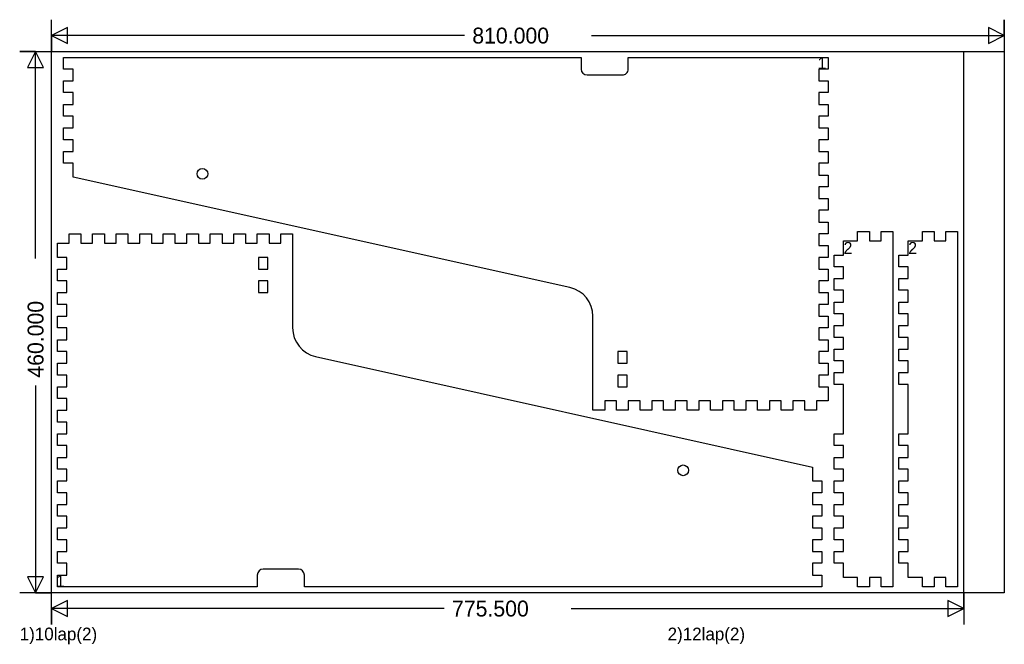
# Model space of a CAD drawing. Extents: x -27 to 810, y -44 to 487.
import ezdxf

# ---------------------------------------------------------------- set-up
doc = ezdxf.new("R2010")
doc.units = 0
doc.layers.add('1', color=1, linetype='CONTINUOUS')
doc.layers.add('251', color=251, linetype='CONTINUOUS')

msp = doc.modelspace()

# ---------------------------------------------------------------- linework, layer by layer
at = {"layer": '1', "color": 1}
for p, q in [((10.325, 454.9999), (450.3249, 455)), ((10.325, 444.9999), (10.325, 454.9999)), ((450.3249, 455), (450.3249, 445)), ((490.3249, 445), (490.3249, 455)), ((490.3249, 455), (660.325, 455)), ((660.325, 455), (660.325, 445)), ((18.325, 444.9999), (10.325, 444.9999)), ((18.325, 434.9999), (18.325, 444.9999)), ((660.325, 445), (652.325, 445)), ((652.325, 445), (652.325, 435)), ((455.3249, 440), (485.3249, 440)), ((10.325, 424.9999), (10.325, 434.9999)), ((10.325, 434.9999), (18.325, 434.9999)), ((652.325, 435), (660.325, 435)), ((660.325, 435), (660.325, 425)), ((18.325, 424.9999), (10.325, 424.9999)), ((18.325, 414.9999), (18.325, 424.9999)), ((660.325, 425), (652.325, 425)), ((652.325, 425), (652.325, 415)), ((10.325, 404.9999), (10.325, 414.9999)), ((10.325, 414.9999), (18.325, 414.9999)), ((652.325, 415), (660.325, 415)), ((660.325, 415), (660.325, 405)), ((18.325, 404.9999), (10.325, 404.9999)), ((18.325, 394.9999), (18.325, 404.9999)), ((660.325, 405), (652.325, 405)), ((652.325, 405), (652.325, 395)), ((10.325, 384.9999), (10.325, 394.9999)), ((10.325, 394.9999), (18.325, 394.9999)), ((652.325, 395), (660.325, 395)), ((660.325, 395), (660.325, 385)), ((18.325, 384.9999), (10.325, 384.9999)), ((18.325, 374.9999), (18.325, 384.9999)), ((660.325, 385), (652.325, 385)), ((652.325, 385), (652.325, 375)), ((10.325, 364.9999), (10.325, 374.9999)), ((10.325, 374.9999), (18.325, 374.9999)), ((652.325, 375), (660.325, 375)), ((660.325, 375), (660.325, 365)), ((18.325, 364.9999), (10.325, 364.9999)), ((18.325, 353.2222), (18.325, 364.9999)), ((660.325, 365), (652.325, 365)), ((652.325, 365), (652.325, 355)), ((440.7482, 259.3504), (18.325, 353.2222)), ((652.325, 355), (660.325, 355)), ((660.325, 355), (660.325, 345)), ((660.325, 345), (652.325, 345)), ((652.325, 345), (652.325, 335)), ((652.325, 335), (660.325, 335)), ((660.325, 335), (660.325, 325)), ((660.325, 325), (652.325, 325)), ((652.325, 325), (652.325, 315)), ((652.325, 315), (660.325, 315)), ((660.325, 315), (660.325, 305)), ((15, 297), (15, 305)), ((15, 305), (25, 305)), ((25, 305), (25, 297)), ((35, 297), (35, 305)), ((35, 305), (45, 305)), ((45, 305), (45, 297)), ((55, 297), (55, 305)), ((55, 305), (65, 305)), ((65, 305), (65, 297)), ((75, 297), (75, 305)), ((75, 305), (85, 305)), ((85, 305), (85, 297)), ((95, 297), (95, 305)), ((95, 305), (105, 305)), ((105, 305), (105, 297)), ((115, 297), (115, 305)), ((115, 305), (125, 305)), ((125, 305), (125, 297)), ((135, 297), (135, 305)), ((135, 305), (145, 305)), ((145, 305), (145, 297)), ((155, 297), (155, 305)), ((155, 305), (165, 305)), ((165, 305), (165, 297)), ((175, 297), (175, 305)), ((175, 305), (185, 305)), ((185, 305), (185, 297)), ((195, 297), (195, 305)), ((195, 305), (205, 305)), ((205, 305), (205, 225.0543)), ((660.325, 305), (652.325, 305)), ((652.325, 305), (652.325, 295)), ((685.325, 299), (685.325, 307)), ((685.325, 307), (695.325, 307)), ((695.325, 307), (695.325, 299)), ((705.325, 299), (705.325, 307)), ((705.325, 307), (715.325, 307)), ((715.325, 307), (715.325, 5)), ((740.325, 299), (740.325, 307)), ((740.325, 307), (750.325, 307)), ((750.325, 307), (750.325, 299)), ((760.325, 299), (760.325, 307)), ((760.325, 307), (770.325, 307)), ((770.325, 307), (770.325, 5)), ((5, 285), (5, 297)), ((5, 297), (15, 297)), ((25, 297), (35, 297)), ((45, 297), (55, 297)), ((65, 297), (75, 297)), ((85, 297), (95, 297)), ((105, 297), (115, 297)), ((125, 297), (135, 297)), ((145, 297), (155, 297)), ((165, 297), (175, 297)), ((185, 297), (195, 297)), ((652.325, 295), (660.325, 295)), ((660.325, 295), (660.325, 285)), ((673.325, 287), (673.325, 299)), ((673.325, 299), (685.325, 299)), ((695.325, 299), (705.325, 299)), ((728.325, 287), (728.325, 299)), ((728.325, 299), (740.325, 299)), ((750.325, 299), (760.325, 299)), ((13, 285), (5, 285)), ((13, 275), (13, 285)), ((184, 285), (176, 285)), ((176, 285), (176, 275)), ((184, 275), (184, 285)), ((660.325, 285), (652.325, 285)), ((652.325, 285), (652.325, 275)), ((665.325, 277), (665.325, 287)), ((665.325, 287), (673.325, 287)), ((720.325, 277), (720.325, 287)), ((720.325, 287), (728.325, 287)), ((673.325, 277), (665.325, 277)), ((673.325, 267), (673.325, 277)), ((728.325, 277), (720.325, 277)), ((728.325, 267), (728.325, 277)), ((5, 265), (5, 275)), ((5, 275), (13, 275)), ((176, 275), (184, 275)), ((652.325, 275), (660.325, 275)), ((660.325, 275), (660.325, 265)), ((13, 265), (5, 265)), ((13, 255), (13, 265)), ((184, 265), (176, 265)), ((176, 265), (176, 255)), ((184, 255), (184, 265)), ((660.325, 265), (652.325, 265)), ((652.325, 265), (652.325, 255)), ((665.325, 257), (665.325, 267)), ((665.325, 267), (673.325, 267)), ((720.325, 257), (720.325, 267)), ((720.325, 267), (728.325, 267)), ((5, 245), (5, 255)), ((5, 255), (13, 255)), ((176, 255), (184, 255)), ((652.325, 255), (660.325, 255)), ((660.325, 255), (660.325, 245)), ((673.325, 257), (665.325, 257)), ((673.325, 247), (673.325, 257)), ((728.325, 257), (720.325, 257)), ((728.325, 247), (728.325, 257)), ((13, 245), (5, 245)), ((13, 235), (13, 245)), ((660.325, 245), (652.325, 245)), ((652.325, 245), (652.325, 235)), ((665.325, 237), (665.325, 247)), ((665.325, 247), (673.325, 247)), ((720.325, 237), (720.325, 247)), ((720.325, 247), (728.325, 247)), ((5, 225), (5, 235)), ((5, 235), (13, 235)), ((460.325, 155), (460.325, 234.9457)), ((652.325, 235), (660.325, 235)), ((660.325, 235), (660.325, 225)), ((673.325, 237), (665.325, 237)), ((673.325, 227), (673.325, 237)), ((728.325, 237), (720.325, 237)), ((728.325, 227), (728.325, 237)), ((665.325, 217), (665.325, 227)), ((665.325, 227), (673.325, 227)), ((720.325, 217), (720.325, 227)), ((720.325, 227), (728.325, 227)), ((13, 225), (5, 225)), ((13, 215), (13, 225)), ((660.325, 225), (652.325, 225)), ((652.325, 225), (652.325, 215)), ((5, 205), (5, 215)), ((5, 215), (13, 215)), ((652.325, 215), (660.325, 215)), ((660.325, 215), (660.325, 205)), ((673.325, 217), (665.325, 217)), ((673.325, 207), (673.325, 217)), ((728.325, 217), (720.325, 217)), ((728.325, 207), (728.325, 217)), ((13, 205), (5, 205)), ((13, 195), (13, 205)), ((489.325, 205), (481.325, 205)), ((481.325, 205), (481.325, 195)), ((489.325, 195), (489.325, 205)), ((660.325, 205), (652.325, 205)), ((652.325, 205), (652.325, 195)), ((665.325, 197), (665.325, 207)), ((665.325, 207), (673.325, 207)), ((720.325, 197), (720.325, 207)), ((720.325, 207), (728.325, 207)), ((5, 185), (5, 195)), ((5, 195), (13, 195)), ((224.5767, 200.6496), (647, 106.7778)), ((481.325, 195), (489.325, 195)), ((652.325, 195), (660.325, 195)), ((660.325, 195), (660.325, 185)), ((673.325, 197), (665.325, 197)), ((673.325, 187), (673.325, 197)), ((728.325, 197), (720.325, 197)), ((728.325, 187), (728.325, 197)), ((13, 185), (5, 185)), ((13, 175), (13, 185)), ((489.325, 185), (481.325, 185)), ((481.325, 185), (481.325, 175)), ((489.325, 175), (489.325, 185)), ((660.325, 185), (652.325, 185)), ((652.325, 185), (652.325, 175)), ((665.325, 177), (665.325, 187)), ((665.325, 187), (673.325, 187)), ((720.325, 177), (720.325, 187)), ((720.325, 187), (728.325, 187)), ((673.325, 177), (665.325, 177)), ((673.325, 135), (673.325, 177)), ((728.325, 177), (720.325, 177)), ((728.325, 135), (728.325, 177)), ((5, 165), (5, 175)), ((5, 175), (13, 175)), ((481.325, 175), (489.325, 175)), ((652.325, 175), (660.325, 175)), ((660.325, 175), (660.325, 163)), ((13, 165), (5, 165)), ((13, 155), (13, 165)), ((480.325, 163), (470.325, 163)), ((470.325, 163), (470.325, 155)), ((480.325, 155), (480.325, 163)), ((500.325, 163), (490.325, 163)), ((490.325, 163), (490.325, 155)), ((500.325, 155), (500.325, 163)), ((520.325, 163), (510.325, 163)), ((510.325, 163), (510.325, 155)), ((520.325, 155), (520.325, 163)), ((540.325, 163), (530.325, 163)), ((530.325, 163), (530.325, 155)), ((540.325, 155), (540.325, 163)), ((560.325, 163), (550.325, 163)), ((550.325, 163), (550.325, 155)), ((560.325, 155), (560.325, 163)), ((580.325, 163), (570.325, 163)), ((570.325, 163), (570.325, 155)), ((580.325, 155), (580.325, 163)), ((600.325, 163), (590.325, 163)), ((590.325, 163), (590.325, 155)), ((600.325, 155), (600.325, 163)), ((620.325, 163), (610.325, 163)), ((610.325, 163), (610.325, 155)), ((620.325, 155), (620.325, 163)), ((640.325, 163), (630.325, 163)), ((630.325, 163), (630.325, 155)), ((640.325, 155), (640.325, 163)), ((660.325, 163), (650.325, 163)), ((650.325, 163), (650.325, 155)), ((5, 145), (5, 155)), ((5, 155), (13, 155)), ((470.325, 155), (460.325, 155)), ((490.325, 155), (480.325, 155)), ((510.325, 155), (500.325, 155)), ((530.325, 155), (520.325, 155)), ((550.325, 155), (540.325, 155)), ((570.325, 155), (560.325, 155)), ((590.325, 155), (580.325, 155)), ((610.325, 155), (600.325, 155)), ((630.325, 155), (620.325, 155)), ((650.325, 155), (640.325, 155)), ((13, 145), (5, 145)), ((13, 135), (13, 145)), ((5, 125), (5, 135)), ((5, 135), (13, 135)), ((665.325, 125), (665.325, 135)), ((665.325, 135), (673.325, 135)), ((720.325, 125), (720.325, 135)), ((720.325, 135), (728.325, 135)), ((13, 125), (5, 125)), ((13, 115), (13, 125)), ((673.325, 125), (665.325, 125)), ((673.325, 115), (673.325, 125)), ((728.325, 125), (720.325, 125)), ((728.325, 115), (728.325, 125)), ((5, 105), (5, 115)), ((5, 115), (13, 115)), ((665.325, 105), (665.325, 115)), ((665.325, 115), (673.325, 115)), ((720.325, 105), (720.325, 115)), ((720.325, 115), (728.325, 115)), ((13, 105), (5, 105)), ((13, 95), (13, 105)), ((647, 106.7778), (647, 95)), ((673.325, 105), (665.325, 105)), ((673.325, 95), (673.325, 105)), ((728.325, 105), (720.325, 105)), ((728.325, 95), (728.325, 105)), ((5, 85), (5, 95)), ((5, 95), (13, 95)), ((647, 95), (655, 95)), ((655, 95), (655, 85)), ((665.325, 85), (665.325, 95)), ((665.325, 95), (673.325, 95)), ((720.325, 85), (720.325, 95)), ((720.325, 95), (728.325, 95)), ((13, 85), (5, 85)), ((13, 75), (13, 85)), ((655, 85), (647, 85)), ((647, 85), (647, 75)), ((673.325, 85), (665.325, 85)), ((673.325, 75), (673.325, 85)), ((728.325, 85), (720.325, 85)), ((728.325, 75), (728.325, 85)), ((5, 65), (5, 75)), ((5, 75), (13, 75)), ((647, 75), (655, 75)), ((655, 75), (655, 65)), ((665.325, 65), (665.325, 75)), ((665.325, 75), (673.325, 75)), ((720.325, 65), (720.325, 75)), ((720.325, 75), (728.325, 75)), ((13, 65), (5, 65)), ((13, 55), (13, 65)), ((655, 65), (647, 65)), ((647, 65), (647, 55)), ((673.325, 65), (665.325, 65)), ((673.325, 55), (673.325, 65)), ((728.325, 65), (720.325, 65)), ((728.325, 55), (728.325, 65)), ((5, 45), (5, 55)), ((5, 55), (13, 55)), ((647, 55), (655, 55)), ((655, 55), (655, 45)), ((665.325, 45), (665.325, 55)), ((665.325, 55), (673.325, 55)), ((720.325, 45), (720.325, 55)), ((720.325, 55), (728.325, 55)), ((13, 45), (5, 45)), ((13, 35), (13, 45)), ((655, 45), (647, 45)), ((647, 45), (647, 35)), ((673.325, 45), (665.325, 45)), ((673.325, 35), (673.325, 45)), ((728.325, 45), (720.325, 45)), ((728.325, 35), (728.325, 45)), ((5, 25), (5, 35)), ((5, 35), (13, 35)), ((647, 35), (655, 35)), ((655, 35), (655, 25)), ((665.325, 25), (665.325, 35)), ((665.325, 35), (673.325, 35)), ((720.325, 25), (720.325, 35)), ((720.325, 35), (728.325, 35)), ((13, 25), (5, 25)), ((13, 15), (13, 25)), ((210, 20), (180, 20)), ((655, 25), (647, 25)), ((647, 25), (647, 15)), ((673.325, 25), (665.325, 25)), ((673.325, 13), (673.325, 25)), ((728.325, 25), (720.325, 25)), ((728.325, 13), (728.325, 25)), ((5, 15), (13, 15)), ((5, 5), (5, 15)), ((175, 15), (175, 5)), ((215, 5), (215, 15)), ((647, 15), (655, 15)), ((655, 15), (655, 5)), ((685.325, 13), (673.325, 13)), ((685.325, 5), (685.325, 13)), ((705.325, 13), (695.325, 13)), ((695.325, 13), (695.325, 5)), ((705.325, 5), (705.325, 13)), ((740.325, 13), (728.325, 13)), ((740.325, 5), (740.325, 13)), ((760.325, 13), (750.325, 13)), ((750.325, 13), (750.325, 5)), ((760.325, 5), (760.325, 13)), ((175, 5), (5, 5)), ((655, 5), (215, 5)), ((695.325, 5), (685.325, 5)), ((715.325, 5), (705.325, 5)), ((750.325, 5), (740.325, 5)), ((770.325, 5), (760.325, 5))]:
    msp.add_line(p, q, dxfattribs=at)
for centre in [(128.325, 355.9999), (537, 104)]:
    msp.add_circle(centre, 4.55, dxfattribs=at)
for centre, radius, start, end in [((455.3249, 445), 5, 180, 270), ((485.3249, 445), 5, 270, 0.0003), ((435.325, 234.9457), 25, 0, 77.4712), ((230, 225.0543), 25, 180, 257.4712), ((180, 15), 5, 90, 180), ((210, 15), 5, 0, 90)]:
    msp.add_arc(centre, radius, start, end, dxfattribs=at)
at = {"layer": '251', "color": 9}
for p, q in [((0, 0), (0, 460)), ((0, 460), (810, 460)), ((810, 460), (810, 0)), ((810, 0), (0, 0))]:
    msp.add_line(p, q, dxfattribs=at)
at = {"layer": '251', "color": 11}
for p, q in [((775.5, 0), (775.5, 460)), ((775.5, 460), (810, 460)), ((810, 460), (810, 0)), ((810, 0), (775.5, 0))]:
    msp.add_line(p, q, dxfattribs=at)
at = {"layer": '251', "color": 12}
for points in [[(351, 473.5), (0, 473.5), (13.5, 466.75), (13.5, 480.25), (0, 473.5), (0, 460), (0, 487)], [(459, 473.5), (810, 473.5), (796.5, 480.25), (796.5, 466.75), (810, 473.5), (810, 487), (810, 460)], [(-13.5, 284), (-13.5, 460), (-20.25, 446.5), (-6.75, 446.5), (-13.5, 460), (-27, 460), (0, 460)], [(-13.5, 176), (-13.5, 0), (-6.75, 13.5), (-20.25, 13.5), (-13.5, 0), (0, 0), (-27, 0)], [(333.75, -13.5), (0, -13.5), (13.5, -20.25), (13.5, -6.75), (0, -13.5), (0, -27), (0, 0)], [(441.75, -13.5), (775.5, -13.5), (762, -6.75), (762, -20.25), (775.5, -13.5), (775.5, 0), (775.5, -27)]]:
    msp.add_lwpolyline(points, dxfattribs=at)

# ---------------------------------------------------------------- texts
for s, p in [('810.000', (357.75, 466.75)), ('775.500', (340.5, -20.25))]:
    msp.add_text(s, height=13.5, dxfattribs=at).set_placement(p)
at = {"layer": '251', "color": 13}
for s, height, p in [('1', 10.125, (651.2625, 445)), ('2', 10.125, (673.325, 287.9375)), ('2', 10.125, (728.325, 287.9375)), ('1', 10.125, (3.9375, 4.875)), ('1)10lap(2)', 10.8, (-27, -40.5)), ('2)12lap(2)', 10.8, (523.8, -40.5))]:
    msp.add_text(s, height=height, dxfattribs=at).set_placement(p)
at = {"layer": '251', "color": 12}
msp.add_text('460.000', height=13.5, rotation=90, dxfattribs=at).set_placement((-6.75, 182.75))

doc.saveas('drawing.dxf')
